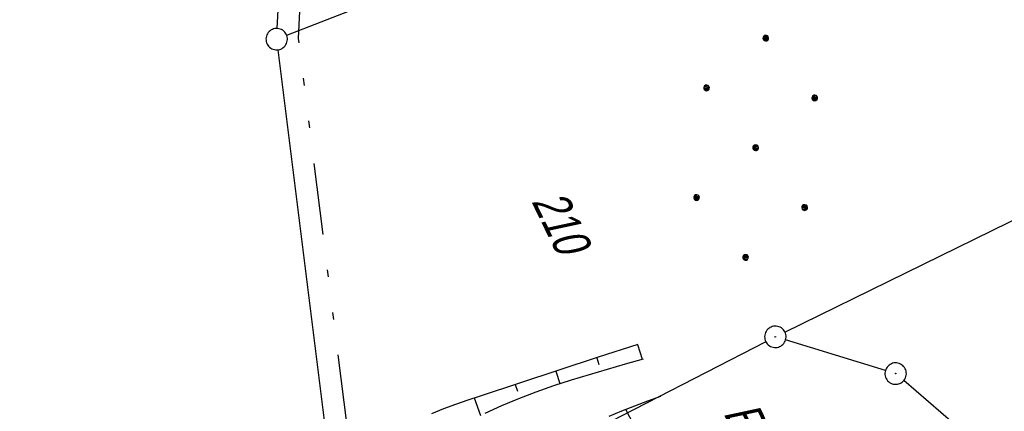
# Model space of a CAD drawing. Extents: x 508513 to 509174, y 450079 to 451036.
# Tile 15 of 51: x 509059 to 509128, y 450254 to 450281. Entities that reach past the tile are written whole.
import ezdxf

# ---------------------------------------------------------------- set-up
doc = ezdxf.new("R2010")
doc.units = 0
doc.header["$LTSCALE"] = 10
doc.header["$MEASUREMENT"] = 0
doc.linetypes.add('LT00', pattern=[0])
doc.linetypes.add('LT09', pattern=[0.54, 0.2, -0.1, 0.02, -0.1, 0.02, -0.1])
doc.layers.get('0').update_dxf_attribs({"linetype": 'LT00'})
for name, color, linetype in [('--EL_DFK_AB_L', 21, 'LT00'), ('--EL_DFK_AB_P', 7, 'LT00'), ('DFK_AB_FLNR', 7, 'Continuous'), ('DFK_AB_L', 21, 'LT00'), ('DFK_AB_P', 7, 'LT00'), ('DFK_FLUR_NR', 250, 'LT00'), ('DFK_GZPKT', 250, 'LT00'), ('DFK_KATASTER', 250, 'LT00'), ('DFK_NUTZUNG', 250, 'LT00'), ('GEMARKUNGSGRENZE', 3, 'LT09'), ('V122_BOESCH', 250, 'LT00'), ('V122_BOSCHUNG', 250, 'LT00')]:
    doc.layers.add(name, color=color, linetype=linetype)
doc.styles.get("Standard").update_dxf_attribs({"font": 'ARIAL.TTF'})

# ---------------------------------------------------------------- blocks, each defined once
blk = doc.blocks.new('SYMB7010')
at = {"color": 0, "linetype": 'ByBlock'}
for points in [[(-0.031408, 0.499213), (-0.093728, 0.49134), (-0.15457, 0.475719), (-0.212975, 0.452595), (-0.268021, 0.422333), (-0.31884, 0.385411), (-0.36463, 0.342411), (-0.40467, 0.29401), (-0.438329, 0.240973), (-0.465074, 0.184136), (-0.484486, 0.124395), (-0.496256, 0.062692), (-0.5002, 0)], [(0.5002, 0), (0.496256, 0.062692), (0.484485, 0.124395), (0.465074, 0.184136), (0.438329, 0.240973), (0.40467, 0.29401), (0.36463, 0.342411), (0.31884, 0.385411), (0.268021, 0.422333), (0.212975, 0.452595), (0.15457, 0.475719), (0.093728, 0.49134), (0.031408, 0.499213), (-0.031408, 0.499213)], [(-0.5002, 0), (-0.496256, -0.062692), (-0.484486, -0.124395), (-0.465075, -0.184136), (-0.438329, -0.240973), (-0.404671, -0.29401), (-0.36463, -0.342411), (-0.31884, -0.385411), (-0.268021, -0.422333), (-0.212975, -0.452595), (-0.154571, -0.475719), (-0.093728, -0.49134), (-0.031408, -0.499213), (0.031408, -0.499213)], [(0.031408, -0.499213), (0.093728, -0.491341), (0.15457, -0.475719), (0.212975, -0.452595), (0.268021, -0.422333), (0.31884, -0.385411), (0.36463, -0.342411), (0.404671, -0.294011), (0.438329, -0.240974), (0.465075, -0.184136), (0.484486, -0.124395), (0.496256, -0.062692), (0.500201, 0)]]:
    blk.add_lwpolyline(points, dxfattribs=at)
blk = doc.blocks.new('Ackerland7')
at = {"layer": 'DFK_NUTZUNG', "color": 0, "linetype": 'ByBlock'}
for p, q in [((-4, 3.928), (-4, 3.67)), ((-3.95, 3.628), (-3.95, 3.97)), ((-3.9, 3.99), (-3.9, 3.607)), ((-3.85, 3.601), (-3.85, 3.997)), ((-3.8, 3.99), (-3.8, 3.607)), ((-3.75, 3.628), (-3.75, 3.97)), ((-3.7, 3.928), (-3.7, 3.67)), ((-3.65, 3.798), (-3.65, 3.8)), ((3.7, 3.929), (3.7, 3.671)), ((3.75, 3.629), (3.75, 3.971)), ((3.8, 3.992), (3.8, 3.608)), ((3.85, 3.602), (3.85, 3.998)), ((3.9, 3.992), (3.9, 3.608)), ((3.95, 3.629), (3.95, 3.971)), ((4, 3.929), (4, 3.671)), ((4.05, 3.799), (4.05, 3.801)), ((-7.85, 0.129), (-7.85, -0.129)), ((-7.8, -0.171), (-7.8, 0.171)), ((-7.75, 0.192), (-7.75, -0.192)), ((-7.7, -0.198), (-7.7, 0.198)), ((-7.65, 0.192), (-7.65, -0.192)), ((-7.6, -0.171), (-7.6, 0.171)), ((-7.55, 0.129), (-7.55, -0.129)), ((-7.5, -0.001), (-7.5, 0.001)), ((-0.15, 0.129), (-0.15, -0.129)), ((-0.1, -0.171), (-0.1, 0.171)), ((-0.05, 0.192), (-0.05, -0.192)), ((0, -0.198), (0, 0.198)), ((0.05, 0.192), (0.05, -0.192)), ((0.1, -0.171), (0.1, 0.171)), ((0.15, 0.129), (0.15, -0.129)), ((0.2, -0.001), (0.2, 0.001)), ((7.55, 0.129), (7.55, -0.129)), ((7.6, -0.171), (7.6, 0.171)), ((7.65, 0.192), (7.65, -0.192)), ((7.7, -0.198), (7.7, 0.198)), ((7.75, 0.192), (7.75, -0.192)), ((7.8, -0.171), (7.8, 0.171)), ((7.85, 0.129), (7.85, -0.129)), ((7.9, -0.001), (7.9, 0.001)), ((-4, -3.671), (-4, -3.929)), ((-3.95, -3.971), (-3.95, -3.629)), ((-3.9, -3.608), (-3.9, -3.992)), ((-3.85, -3.998), (-3.85, -3.602)), ((-3.8, -3.608), (-3.8, -3.992)), ((-3.75, -3.971), (-3.75, -3.629)), ((-3.7, -3.671), (-3.7, -3.929)), ((-3.65, -3.801), (-3.65, -3.799)), ((3.7, -3.671), (3.7, -3.929)), ((3.75, -3.971), (3.75, -3.629)), ((3.8, -3.608), (3.8, -3.992)), ((3.85, -3.998), (3.85, -3.602)), ((3.9, -3.608), (3.9, -3.992)), ((3.95, -3.971), (3.95, -3.629)), ((4, -3.671), (4, -3.929)), ((4.05, -3.801), (4.05, -3.799))]:
    blk.add_line(p, q, dxfattribs=at)
for points in [[(-3.65, 3.799), (-3.67, 3.886), (-3.725, 3.955), (-3.805, 3.994), (-3.894, 3.994), (-3.975, 3.955), (-4.03, 3.886), (-4.05, 3.799), (-4.03, 3.712), (-3.975, 3.642), (-3.894, 3.604), (-3.805, 3.604), (-3.725, 3.642), (-3.67, 3.712), (-3.65, 3.799)], [(4.05, 3.8), (4.03, 3.887), (3.975, 3.956), (3.894, 3.995), (3.805, 3.995), (3.725, 3.956), (3.67, 3.887), (3.65, 3.8), (3.67, 3.713), (3.725, 3.644), (3.805, 3.605), (3.894, 3.605), (3.975, 3.644), (4.03, 3.713), (4.05, 3.8)], [(-7.5, 0), (-7.52, 0.087), (-7.575, 0.156), (-7.655, 0.195), (-7.744, 0.195), (-7.825, 0.156), (-7.88, 0.087), (-7.9, 0)], [(0.2, 0), (0.18, 0.087), (0.125, 0.156), (0.045, 0.195), (-0.044, 0.195), (-0.125, 0.156), (-0.18, 0.087), (-0.2, 0)], [(-0.2, 0), (-0.18, -0.087), (-0.125, -0.156), (-0.044, -0.195), (0.045, -0.195), (0.125, -0.156), (0.18, -0.087), (0.2, 0)], [(7.9, 0), (7.88, 0.087), (7.825, 0.156), (7.744, 0.195), (7.655, 0.195), (7.575, 0.156), (7.52, 0.087), (7.5, 0)], [(7.5, 0), (7.52, -0.087), (7.575, -0.156), (7.655, -0.195), (7.744, -0.195), (7.825, -0.156), (7.88, -0.087), (7.9, 0)], [(-7.9, 0), (-7.88, -0.087), (-7.825, -0.156), (-7.744, -0.195), (-7.655, -0.195), (-7.575, -0.156), (-7.52, -0.087), (-7.5, 0)], [(-3.65, -3.8), (-3.67, -3.713), (-3.725, -3.644), (-3.805, -3.605), (-3.894, -3.605), (-3.975, -3.644), (-4.03, -3.713), (-4.05, -3.8), (-4.03, -3.887), (-3.975, -3.956), (-3.894, -3.995), (-3.805, -3.995), (-3.725, -3.956), (-3.67, -3.887), (-3.65, -3.8)], [(4.05, -3.8), (4.03, -3.713), (3.975, -3.644), (3.894, -3.605), (3.805, -3.605), (3.725, -3.644), (3.67, -3.713), (3.65, -3.8), (3.67, -3.887), (3.725, -3.956), (3.805, -3.995), (3.894, -3.995), (3.975, -3.956), (4.03, -3.887), (4.05, -3.8)]]:
    blk.add_lwpolyline(points, dxfattribs=at)
blk = doc.blocks.new('SYMB0003')
at = {"color": 0, "linetype": 'ByBlock'}
for p, q in [((-0.015712, 0), (0.010166, 0.012015)), ((0, -0.021257), (-0.015712, 0)), ((0.010166, 0.012015), (0, -0.021257))]:
    blk.add_line(p, q, dxfattribs=at)
for points in [[(-0.031395, 0.499013), (-0.093691, 0.491144), (-0.154509, 0.475528), (-0.21289, 0.452414), (-0.267913, 0.422164), (-0.318712, 0.385257), (-0.364484, 0.342274), (-0.404509, 0.293893), (-0.438154, 0.240877), (-0.464888, 0.184062), (-0.484292, 0.124345), (-0.496058, 0.062667), (-0.5, 0)], [(0.5, 0), (0.496057, 0.062667), (0.484292, 0.124345), (0.464888, 0.184062), (0.438153, 0.240877), (0.404509, 0.293893), (0.364484, 0.342274), (0.318712, 0.385257), (0.267913, 0.422164), (0.21289, 0.452414), (0.154509, 0.475528), (0.093691, 0.491144), (0.031395, 0.499013), (-0.031395, 0.499013)], [(-0.5, 0), (-0.496058, -0.062667), (-0.484292, -0.124345), (-0.464888, -0.184062), (-0.438154, -0.240877), (-0.404509, -0.293893), (-0.364485, -0.342274), (-0.318712, -0.385257), (-0.267914, -0.422164), (-0.21289, -0.452414), (-0.154509, -0.475529), (-0.093691, -0.491144), (-0.031395, -0.499014), (0.031395, -0.499014)], [(0.031395, -0.499014), (0.093691, -0.491144), (0.154509, -0.475529), (0.21289, -0.452414), (0.267914, -0.422164), (0.318712, -0.385257), (0.364485, -0.342274), (0.404509, -0.293893), (0.438154, -0.240877), (0.464889, -0.184062), (0.484292, -0.124345), (0.496058, -0.062667), (0.5, 0)]]:
    blk.add_lwpolyline(points, dxfattribs=at)

msp = doc.modelspace()

# ---------------------------------------------------------------- linework, layer by layer
at = {"layer": '--EL_DFK_AB_L'}
for p, q in [((509111.483, 450258.496), (509082.498, 450243.602)), ((509119.853, 450256.488), (509112.868, 450258.62)), ((509126.672, 450251.01), (509121.139, 450255.78))]:
    msp.add_line(p, q, dxfattribs=at)
at = {"layer": 'DFK_AB_L'}
for p, q in [((509111.483, 450258.496), (509082.498, 450243.602)), ((509119.853, 450256.488), (509112.868, 450258.62)), ((509126.672, 450251.01), (509121.139, 450255.78))]:
    msp.add_line(p, q, dxfattribs=at)
at = {"layer": 'DFK_KATASTER'}
for p, q in [((509077.287, 450280.409), (509079.494, 450325.679)), ((509077.949, 450279.932), (509127.636, 450299.351)), ((509081.737, 450244.004), (509077.344, 450278.914)), ((509112.824, 450259.17), (509140.511, 450272.742))]:
    msp.add_line(p, q, dxfattribs=at)
at = {"layer": 'GEMARKUNGSGRENZE', "ltscale": 2.5, "flags": 128}
msp.add_lwpolyline([(509076.194, 450405.665), (509076.074, 450403.694), (509081.153, 450328.944), (509081.029, 450326.358), (509078.755, 450279.717), (509083.322, 450243.419), (509085.507, 450218.971), (509043.653, 450214.913), (508963.647, 450199.768), (508940.518, 450218.062), (508936.533, 450218.888), (508923.474, 450224.178), (508911.65, 450231.615), (508893.566, 450244.712), (508872.214, 450254.718), (508860.811, 450262.27), (508848.28, 450268.218), (508845.813, 450267.264), (508837.483, 450270.105), (508824.16, 450269.906), (508822.861, 450270.298)], dxfattribs=at)
at = {"layer": 'V122_BOESCH'}
for points in [[(509102.522, 450258.298), (509099.76, 450257.405), (509096.999, 450256.509), (509094.239, 450255.607), (509091.481, 450254.695), (509090.624, 450254.408), (509089.77, 450254.111), (509088.923, 450253.798), (509088.086, 450253.46)], [(509091.843, 450253.495), (509093.015, 450254.034), (509094.208, 450254.532), (509095.419, 450254.994), (509096.646, 450255.424), (509097.886, 450255.83), (509099.136, 450256.214), (509100.394, 450256.583), (509101.657, 450256.942), (509102.923, 450257.296)], [(509104.109, 450254.665), (509103.198, 450254.33), (509102.29, 450253.989), (509101.39, 450253.635), (509100.501, 450253.263)]]:
    msp.add_lwpolyline(points, dxfattribs=at)
at = {"layer": 'V122_BOSCHUNG'}
for p, q in [((509102.502, 450258.292), (509102.832, 450257.271)), ((509099.648, 450257.369), (509099.796, 450256.911)), ((509096.795, 450256.442), (509097.077, 450255.568)), ((509093.94, 450255.508), (509094.098, 450255.03)), ((509091.079, 450254.561), (509091.518, 450253.336)), ((509102.515, 450252.14), (509101.694, 450253.757))]:
    msp.add_line(p, q, dxfattribs=at)

# ---------------------------------------------------------------- block references
at = {"layer": '--EL_DFK_AB_P', "xscale": 1.500000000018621, "yscale": 1.5, "zscale": 1.5, "rotation": 264.7377099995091}
for p in [(509112.15, 450258.839), (509120.57, 450256.269)]:
    msp.add_blockref('SYMB0003', p, dxfattribs=at)
at = {"layer": 'DFK_AB_P', "xscale": 1.500000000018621, "yscale": 1.5, "zscale": 1.5, "rotation": 264.7377099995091}
for p in [(509112.15, 450258.839), (509120.57, 450256.269)]:
    msp.add_blockref('SYMB0003', p, dxfattribs=at)
at = {"layer": 'DFK_GZPKT', "xscale": 1.500000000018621, "yscale": 1.5, "zscale": 1.5, "rotation": 264.7377099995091}
msp.add_blockref('SYMB7010', (509077.25, 450279.66), dxfattribs=at)
at = {"layer": 'DFK_NUTZUNG', "rotation": 264.7376999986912}
msp.add_blockref('Ackerland7', (509110.771, 450272.066), dxfattribs=at)

# ---------------------------------------------------------------- texts
at = {"layer": 'DFK_AB_FLNR', "insert": (509108.459, 450253.504), "char_height": 2.5, "attachment_point": 7, "rotation": 295.821}
msp.add_mtext('{\\Q13.754;\\W0.75;BAB-Grundstück}', dxfattribs=at)
at = {"layer": 'DFK_FLUR_NR', "oblique": 13.754, "width": 0.75}
msp.add_text('210', height=2.5, rotation=295.821, dxfattribs=at).set_placement((509095.058, 450268.329))

doc.saveas('drawing.dxf')
